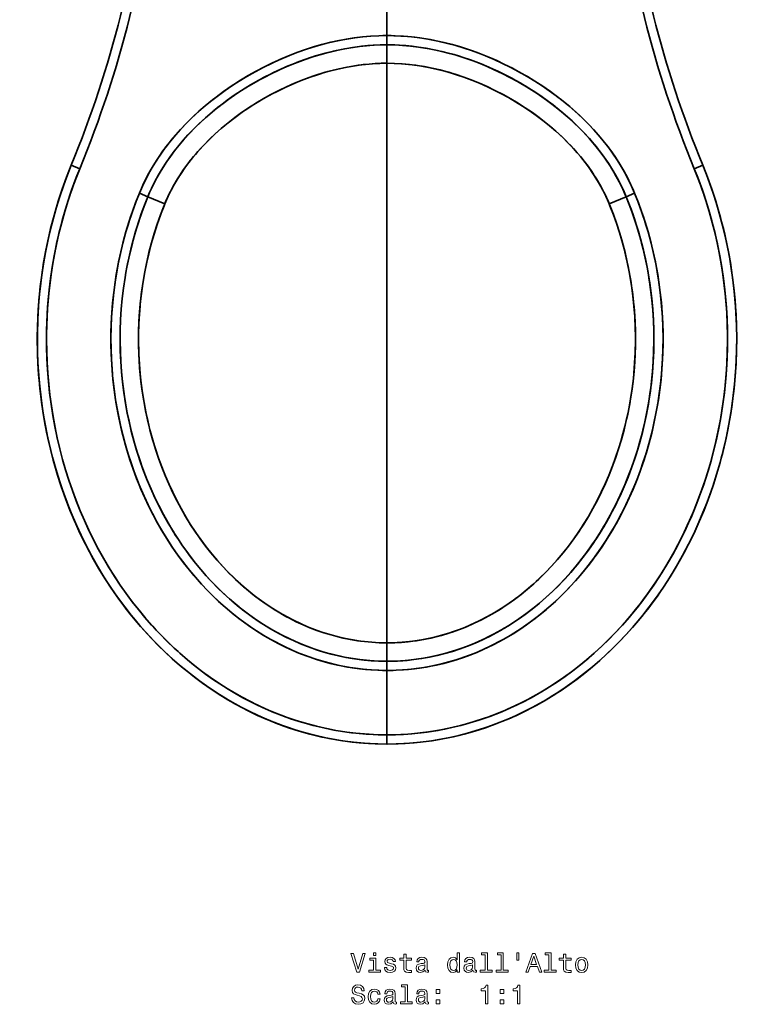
# Model space of a CAD drawing. Extents: x 395 to 1899, y -61 to 1963.
# Tile 1 of 9: x 395 to 794, y -61 to 474. Entities that reach past the tile are written whole.
import ezdxf

# ---------------------------------------------------------------- set-up
doc = ezdxf.new("R2010")
doc.units = 0

msp = doc.modelspace()

# ---------------------------------------------------------------- linework, layer by layer
at = {"color": 7, "lineweight": 35}
for p, q in [((594.5, 560.5), (594.5, 465.5)), ((594.5, 465.5), (594.5, 560.5)), ((594.5, 135.5), (594.5, 450.5)), ((594.5, 450.5), (594.5, 135.5)), ((594.5, 120.5), (594.5, 85.5)), ((594.5, 85.5), (594.5, 120.5))]:
    msp.add_line(p, q, dxfattribs=at)
at = {"color": 7, "lineweight": 35, "ltscale": 0.125}
for p, q in [((594.5, 465.5), (594.5, 460.5)), ((594.5, 460.5), (594.5, 465.5)), ((427.56, 393.14), (422.94, 395.04)), ((464.56, 377.93), (459.93, 379.83)), ((459.93, 379.83), (464.56, 377.93)), ((594.5, 125.5), (594.5, 120.5)), ((594.5, 120.5), (594.5, 125.5)), ((594.5, 85.5), (594.5, 80.5)), ((594.5, 80.5), (594.5, 85.5))]:
    msp.add_line(p, q, dxfattribs=at)
at = {"color": 7, "lineweight": 35, "ltscale": 0.25}
for p, q in [((594.5, 460.5), (594.5, 450.5)), ((594.5, 450.5), (594.5, 460.5)), ((473.81, 374.13), (464.56, 377.93)), ((464.56, 377.93), (473.81, 374.13)), ((594.5, 135.5), (594.5, 125.5)), ((594.5, 125.5), (594.5, 135.5))]:
    msp.add_line(p, q, dxfattribs=at)
at = {"color": 7, "lineweight": 35, "ltscale": 0.0023}
msp.add_line((643.51, 450.91), (643.6, 450.87), dxfattribs=at)
at = {"color": 7, "lineweight": 35, "ltscale": 0.124999}
for p, q in [((422.94, 395.04), (427.56, 393.14)), ((761.44, 393.14), (766.06, 395.04)), ((724.44, 377.93), (729.07, 379.83)), ((729.07, 379.83), (724.44, 377.93))]:
    msp.add_line(p, q, dxfattribs=at)
at = {"color": 7, "lineweight": 35, "ltscale": 0.125001}
msp.add_line((766.06, 395.04), (761.44, 393.14), dxfattribs=at)
at = {"color": 7, "lineweight": 35, "ltscale": 0.250001}
msp.add_line((715.19, 374.13), (724.44, 377.93), dxfattribs=at)
at = {"color": 7, "lineweight": 35, "ltscale": 0.249999}
msp.add_line((724.44, 377.93), (715.19, 374.13), dxfattribs=at)
at = {"color": 7, "lineweight": 35}
for points in [[(594.5, 465.5), (590.12, 465.42), (585.75, 465.19), (581.38, 464.81), (577.01, 464.29), (572.66, 463.62), (568.33, 462.81), (564.02, 461.87), (559.74, 460.79), (555.48, 459.59), (550.76, 458.11), (546.09, 456.47), (541.47, 454.7), (536.89, 452.78), (532.37, 450.73), (527.89, 448.54), (523.48, 446.22), (519.13, 443.77), (514.86, 441.2), (510.67, 438.5), (506.55, 435.69), (502.87, 433.01), (499.26, 430.22), (495.74, 427.34), (492.31, 424.36), (488.97, 421.28), (485.74, 418.1), (482.61, 414.82), (479.6, 411.45), (477.24, 408.64), (474.97, 405.76), (472.78, 402.82), (470.69, 399.82), (468.69, 396.76), (466.86, 393.76), (465.13, 390.72), (463.52, 387.66), (462.26, 385.08), (461.06, 382.47), (459.93, 379.83)], [(459.93, 379.83), (461.58, 383.64), (463.38, 387.37), (465.31, 391.05), (467.39, 394.65), (469.6, 398.18), (471.94, 401.64), (474.4, 405.02), (476.99, 408.32), (479.68, 411.55), (482.34, 414.53), (485.09, 417.43), (487.92, 420.27), (490.84, 423.03), (493.84, 425.71), (495.74, 427.34), (497.67, 428.94), (499.65, 430.53), (501.66, 432.09), (505.73, 435.1), (509.89, 437.99), (514.11, 440.73), (518.4, 443.34), (522.78, 445.83), (527.22, 448.19), (531.72, 450.42), (536.28, 452.51), (540.9, 454.47), (545.56, 456.28), (550.26, 457.94), (554.61, 459.33), (558.99, 460.59), (563.38, 461.72), (567.8, 462.7), (572.24, 463.55), (576.68, 464.24), (581.13, 464.79), (585.59, 465.18), (590.05, 465.42), (592.27, 465.48), (594.5, 465.5)], [(464.56, 377.93), (465.35, 379.81), (466.18, 381.66), (467.05, 383.51), (467.95, 385.35), (469.87, 388.96), (471.93, 392.5), (474.13, 395.97), (476.46, 399.37), (478.91, 402.69), (481.5, 405.94), (484.19, 409.11), (487, 412.21), (490.18, 415.48), (493.48, 418.66), (496.89, 421.74), (500.4, 424.72), (504.02, 427.6), (507.72, 430.37), (511.51, 433.05), (515.38, 435.61), (519.32, 438.07), (523.33, 440.42), (527.41, 442.66), (531.54, 444.78), (535.73, 446.78), (539.96, 448.66), (544.24, 450.42), (548.55, 452.05), (552.9, 453.55), (557.28, 454.91), (561.89, 456.19), (564.21, 456.77), (566.53, 457.31), (569.63, 457.97), (572.73, 458.56), (575.84, 459.07), (579.57, 459.58), (583.31, 459.98), (587.04, 460.27), (590.77, 460.44), (594.5, 460.5)], [(464.56, 377.93), (465.53, 380.21), (466.55, 382.46), (467.63, 384.7), (468.77, 386.92), (469.96, 389.12), (471.21, 391.3), (472.98, 394.2), (474.84, 397.04), (476.8, 399.84), (479.04, 402.86), (481.39, 405.81), (483.83, 408.69), (486.36, 411.51), (488.97, 414.25), (490.62, 415.91), (492.3, 417.54), (494.06, 419.19), (495.84, 420.81), (499.45, 423.92), (502.42, 426.35), (505.46, 428.7), (508.55, 430.97), (511.7, 433.18), (513.83, 434.61), (515.99, 436), (520.36, 438.69), (524.81, 441.24), (528.77, 443.37), (532.78, 445.38), (536.84, 447.29), (540.95, 449.08), (545.1, 450.76), (549.3, 452.31), (553.52, 453.75), (557.99, 455.12), (562.49, 456.34), (567.02, 457.42), (571.57, 458.35), (573.85, 458.75), (576.15, 459.11), (578.43, 459.43), (580.72, 459.71), (584.16, 460.06), (587.61, 460.3), (591.05, 460.45), (594.5, 460.5)], [(594.5, 465.5), (596.73, 465.48), (598.95, 465.42), (603.41, 465.18), (607.87, 464.79), (612.32, 464.24), (616.76, 463.55), (621.2, 462.7), (625.62, 461.72), (630.01, 460.59), (634.39, 459.33), (638.74, 457.94), (643.44, 456.28), (648.1, 454.47), (652.72, 452.51), (657.28, 450.42), (661.78, 448.19), (666.22, 445.83), (670.6, 443.34), (674.89, 440.73), (679.11, 437.99), (683.27, 435.1), (687.34, 432.09), (689.35, 430.53), (691.33, 428.94), (693.26, 427.34), (695.16, 425.71), (698.16, 423.03), (701.08, 420.27), (703.91, 417.43), (706.66, 414.53), (709.32, 411.55), (712.01, 408.32), (714.6, 405.02), (717.06, 401.64), (719.4, 398.18), (721.61, 394.65), (723.69, 391.05), (725.62, 387.37), (727.42, 383.64), (729.07, 379.83)], [(729.07, 379.83), (728.08, 382.16), (727.03, 384.46), (725.93, 386.76), (724.77, 389.03), (723.55, 391.29), (722.28, 393.52), (720.48, 396.49), (718.59, 399.41), (716.61, 402.27), (714.34, 405.36), (711.97, 408.38), (709.51, 411.33), (706.96, 414.21), (704.32, 417.01), (702.65, 418.71), (700.96, 420.38), (699.19, 422.07), (697.39, 423.73), (693.76, 426.91), (690.15, 429.9), (686.44, 432.77), (682.65, 435.54), (678.78, 438.21), (674.84, 440.76), (670.83, 443.21), (666.75, 445.54), (662.61, 447.77), (658.38, 449.89), (654.09, 451.9), (649.75, 453.79), (645.37, 455.55), (640.94, 457.18), (636.47, 458.68), (631.96, 460.05), (627.42, 461.27), (622.77, 462.37), (620.42, 462.86), (618.06, 463.31), (615.73, 463.72), (613.4, 464.09), (609.63, 464.59), (605.85, 464.99), (602.07, 465.27), (598.29, 465.44), (594.5, 465.5)], [(594.5, 460.5), (597.93, 460.45), (601.37, 460.3), (604.81, 460.06), (608.24, 459.72), (610.51, 459.44), (612.78, 459.12), (615.08, 458.76), (617.37, 458.36), (621.9, 457.44), (626.42, 456.37), (630.91, 455.15), (635.36, 453.79), (639.78, 452.29), (644.16, 450.66), (648.51, 448.89), (652.82, 446.99), (657.07, 444.97), (661.27, 442.82), (665.41, 440.56), (669.49, 438.19), (673.49, 435.7), (677.42, 433.09), (681.11, 430.5), (684.72, 427.8), (688.25, 425), (691.7, 422.1), (695.04, 419.1), (698.29, 416), (701.42, 412.81), (704.45, 409.52), (705.94, 407.81), (707.39, 406.08), (708.81, 404.32), (710.2, 402.55), (711.99, 400.14), (713.72, 397.69), (715.38, 395.19), (717.2, 392.27), (718.93, 389.31), (720.54, 386.33), (722.04, 383.32), (723.28, 380.65), (724.44, 377.93)], [(594.5, 460.5), (598.75, 460.42), (603.01, 460.2), (607.28, 459.82), (611.54, 459.3), (615.8, 458.64), (620.06, 457.83), (624.3, 456.89), (628.53, 455.81), (632.74, 454.61), (637.06, 453.23), (641.36, 451.72), (645.62, 450.08), (649.85, 448.31), (654.03, 446.43), (658.17, 444.42), (662.25, 442.3), (666.28, 440.07), (670.24, 437.73), (674.56, 435.01), (676.68, 433.6), (678.78, 432.16), (681.54, 430.18), (684.25, 428.16), (686.92, 426.07), (690.05, 423.5), (693.11, 420.85), (696.08, 418.13), (698.96, 415.33), (701.76, 412.46), (704.6, 409.35), (707.33, 406.15), (709.94, 402.88), (712.42, 399.53), (714.78, 396.11), (717, 392.61), (719.08, 389.04), (720.07, 387.23), (721.01, 385.41), (722.22, 382.94), (723.37, 380.45), (724.44, 377.93)], [(594.5, 450.5), (591.25, 450.45), (587.99, 450.31), (584.73, 450.07), (581.47, 449.73), (579.3, 449.46), (577.14, 449.15), (572.81, 448.4), (568.5, 447.51), (565.4, 446.77), (562.32, 445.95), (559.25, 445.06), (556.96, 444.35), (554.67, 443.6), (550.14, 441.97), (545.65, 440.2), (541.21, 438.29), (536.78, 436.21), (532.41, 433.99), (528.12, 431.64), (523.9, 429.15), (519.76, 426.53), (515.8, 423.85), (511.94, 421.06), (508.17, 418.14), (506.31, 416.63), (504.48, 415.09), (502.71, 413.53), (500.96, 411.96), (497.79, 408.94), (494.73, 405.82), (493.25, 404.23), (491.79, 402.61), (490.37, 400.97), (488.98, 399.3), (487.63, 397.61), (486.31, 395.9), (483.98, 392.69), (481.78, 389.39), (479.71, 386.03), (478.73, 384.31), (477.78, 382.58), (476.88, 380.84), (476.01, 379.08), (474.87, 376.62), (473.81, 374.13)], [(594.5, 450.5), (590.59, 450.43), (586.68, 450.22), (582.75, 449.88), (578.82, 449.4), (574.89, 448.78), (570.96, 448.04), (567.04, 447.17), (563.97, 446.4), (560.91, 445.55), (557.86, 444.63), (555.58, 443.9), (553.3, 443.12), (548.78, 441.46), (544.3, 439.64), (539.86, 437.67), (535.48, 435.57), (531.35, 433.42), (527.28, 431.16), (523.28, 428.77), (519.36, 426.27), (515.51, 423.65), (511.76, 420.93), (508.11, 418.09), (504.56, 415.15), (501.29, 412.26), (498.13, 409.27), (495.09, 406.2), (492.17, 403.04), (489.39, 399.79), (488.04, 398.14), (486.74, 396.46), (484.61, 393.57), (482.59, 390.63), (480.68, 387.63), (478.88, 384.58), (477.21, 381.47), (475.65, 378.32), (474.22, 375.11), (473.81, 374.13)], [(715.19, 374.13), (714.78, 375.11), (713.35, 378.32), (711.79, 381.47), (710.12, 384.58), (708.32, 387.63), (706.41, 390.63), (704.39, 393.57), (702.26, 396.46), (700.96, 398.14), (699.61, 399.79), (696.83, 403.04), (693.91, 406.2), (690.87, 409.27), (687.71, 412.26), (684.44, 415.15), (680.89, 418.09), (677.24, 420.93), (673.49, 423.65), (669.64, 426.27), (665.72, 428.77), (661.72, 431.16), (657.65, 433.42), (653.52, 435.57), (649.14, 437.67), (644.7, 439.64), (640.22, 441.46), (635.7, 443.12), (633.42, 443.9), (631.14, 444.63), (628.09, 445.55), (625.03, 446.4), (621.96, 447.17), (618.04, 448.04), (614.11, 448.78), (610.18, 449.4), (606.25, 449.88), (602.32, 450.22), (598.41, 450.43), (594.5, 450.5)], [(715.19, 374.13), (714.28, 376.26), (713.32, 378.37), (712.29, 380.5), (711.2, 382.6), (709.5, 385.65), (707.69, 388.65), (705.77, 391.59), (703.74, 394.47), (701.62, 397.29), (699.78, 399.59), (697.87, 401.85), (695.9, 404.07), (694.39, 405.7), (692.84, 407.3), (689.66, 410.43), (686.3, 413.53), (682.83, 416.51), (679.25, 419.39), (675.58, 422.15), (671.82, 424.81), (668.15, 427.24), (664.41, 429.57), (660.6, 431.79), (656.74, 433.91), (652.82, 435.92), (648.84, 437.81), (644.7, 439.64), (640.51, 441.34), (636.28, 442.92), (632.01, 444.36), (627.7, 445.66), (623.37, 446.82), (619.01, 447.83), (614.95, 448.63), (610.87, 449.3), (606.78, 449.82), (602.68, 450.2), (598.59, 450.42), (594.5, 450.5)], [(646.37, 449.77), (650.55, 448), (654.69, 446.12), (658.77, 444.12), (662.8, 442.01), (666.77, 439.79), (670.68, 437.46), (674.75, 434.88), (678.75, 432.18), (682.66, 429.36), (686.48, 426.43), (690.2, 423.38), (693.83, 420.21), (697.06, 417.2), (700.2, 414.09), (703.22, 410.88), (706.14, 407.57), (708.93, 404.17), (710.28, 402.43), (711.6, 400.67), (713.61, 397.84), (715.53, 394.96), (717.36, 392.02), (719.09, 389.02), (720.73, 385.97), (722.21, 382.97), (723.6, 379.93), (724.44, 377.93)], [(422.94, 395.04), (420.72, 389.45), (418.64, 383.79), (416.71, 378.08), (414.91, 372.33), (413.26, 366.52), (411.75, 360.67), (410.38, 354.79), (409.15, 348.86), (408.06, 342.91), (407.12, 336.93), (406.33, 330.93), (405.67, 324.91), (405.16, 318.88), (404.8, 312.83), (404.57, 306.52), (404.5, 300.2), (404.59, 293.88), (404.83, 287.57), (405.23, 281.26), (405.78, 274.97), (406.5, 268.7), (407.36, 262.45), (408.39, 256.22), (409.57, 250.02), (410.9, 243.86), (411.63, 240.8), (412.39, 237.74), (413.2, 234.7), (414.04, 231.66), (415.53, 226.63), (417.12, 221.64), (418.83, 216.69), (420.64, 211.78), (422.55, 206.91), (424.57, 202.09), (426.99, 196.68), (429.54, 191.34), (432.22, 186.08), (435.04, 180.89), (437.98, 175.78), (441.06, 170.75), (444.27, 165.81), (447.6, 160.97), (449.32, 158.58), (451.07, 156.22), (452.84, 153.89), (454.64, 151.59), (457.6, 147.95), (460.63, 144.38), (463.74, 140.89), (466.92, 137.47), (470.18, 134.14), (473.95, 130.45), (477.82, 126.87), (481.78, 123.4), (485.83, 120.04), (489.96, 116.8), (494.17, 113.68), (498.46, 110.67), (502.83, 107.8), (507.27, 105.05), (511.79, 102.44), (516.38, 99.96), (521.02, 97.62), (525.64, 95.46), (530.32, 93.43), (535.05, 91.55), (539.82, 89.81), (544.65, 88.21), (549.51, 86.76), (554.41, 85.45), (559.35, 84.3), (564.31, 83.29), (569.3, 82.44), (574.32, 81.74), (579.35, 81.2), (584.39, 80.81), (589.44, 80.58), (594.5, 80.5)], [(466.35, 138.07), (464.4, 140.17), (462.47, 142.29), (460.56, 144.46), (458.68, 146.65), (455.02, 151.11), (451.48, 155.67), (448.05, 160.34), (444.75, 165.09), (441.57, 169.94), (438.52, 174.88), (435.59, 179.9), (432.79, 185), (430.12, 190.18), (427.57, 195.42), (425.16, 200.74), (422.88, 206.11), (420.72, 211.55), (418.91, 216.45), (417.2, 221.4), (415.6, 226.39), (414.11, 231.41), (412.73, 236.47), (411.45, 241.56), (410.73, 244.62), (410.05, 247.7), (408.81, 253.88), (407.73, 260.09), (406.81, 266.33), (406.03, 272.6), (405.42, 278.88), (404.96, 285.18), (404.66, 291.48), (404.51, 297.8), (404.53, 304.11), (404.69, 310.42), (405.02, 316.73), (405.5, 323.02), (406.12, 329.21), (406.9, 335.37), (407.83, 341.51), (408.91, 347.62), (410.14, 353.71), (411.52, 359.75), (413.05, 365.76), (414.73, 371.72), (416.56, 377.64), (418.54, 383.5), (420.66, 389.3), (421.78, 392.18), (422.94, 395.04)], [(594.5, 85.5), (589.66, 85.57), (584.82, 85.79), (579.99, 86.16), (575.18, 86.68), (570.38, 87.34), (565.6, 88.14), (560.84, 89.09), (556.11, 90.18), (551.41, 91.42), (546.75, 92.79), (542.12, 94.3), (537.54, 95.95), (533, 97.74), (528.51, 99.65), (524.07, 101.7), (519.88, 103.77), (515.74, 105.97), (511.66, 108.27), (507.64, 110.68), (503.68, 113.21), (499.77, 115.84), (495.94, 118.57), (492.63, 121.04), (489.38, 123.59), (486.19, 126.22), (483.04, 128.92), (480.98, 130.76), (478.94, 132.62), (474.94, 136.45), (471.04, 140.4), (469.1, 142.45), (467.18, 144.54), (465.28, 146.66), (463.41, 148.81), (459.77, 153.18), (456.25, 157.66), (452.84, 162.24), (449.56, 166.91), (446.4, 171.68), (443.36, 176.54), (440.44, 181.49), (437.65, 186.51), (434.99, 191.61), (432.46, 196.78), (430.06, 202.02), (427.78, 207.33), (425.64, 212.69), (423.58, 218.25), (421.66, 223.85), (419.88, 229.52), (418.24, 235.22), (416.73, 240.97), (415.37, 246.76), (414.15, 252.59), (413.08, 258.45), (412.14, 264.33), (411.34, 270.23), (410.69, 276.16), (410.18, 282.1), (409.81, 288.05), (409.58, 294.01), (409.5, 299.98), (409.56, 305.94), (409.76, 311.91), (410.1, 317.86), (410.59, 323.83), (411.22, 329.78), (412, 335.71), (412.92, 341.62), (413.98, 347.51), (415.18, 353.36), (416.53, 359.18), (418.01, 364.96), (419.64, 370.7), (421.41, 376.39), (423.32, 382.03), (425.37, 387.61), (427.56, 393.14)], [(427.56, 393.14), (426.04, 389.34), (424.58, 385.51), (423.19, 381.66), (422.19, 378.74), (421.23, 375.82), (419.41, 369.92), (417.75, 363.96), (416.23, 357.96), (414.87, 351.91), (413.66, 345.83), (412.6, 339.7), (411.7, 333.55), (410.95, 327.37), (410.36, 321.17), (409.92, 314.96), (409.64, 308.73), (409.51, 302.5), (409.54, 296.27), (409.72, 290.04), (410.06, 283.81), (410.55, 277.6), (411.2, 271.41), (412.01, 265.24), (412.96, 259.1), (414.08, 252.99), (415.34, 246.92), (416.76, 240.88), (418.25, 235.16), (419.89, 229.48), (421.66, 223.86), (423.57, 218.29), (425.61, 212.78), (427.78, 207.33), (430.09, 201.95), (432.53, 196.64), (435.1, 191.41), (437.79, 186.25), (440.61, 181.19), (443.56, 176.21), (446.52, 171.49), (449.6, 166.86), (452.78, 162.32), (456.08, 157.88), (459.48, 153.55), (462.98, 149.31), (466.59, 145.19), (470.3, 141.18), (474.1, 137.28), (478.01, 133.5), (482, 129.84), (486.08, 126.31), (490.17, 122.97), (494.33, 119.76), (498.57, 116.68), (502.89, 113.73), (507.28, 110.91), (511.73, 108.23), (516.25, 105.69), (520.84, 103.29), (525.48, 101.03), (530.18, 98.92), (534.92, 96.96), (539.72, 95.15), (544.56, 93.49), (549.43, 91.98), (554.35, 90.63), (559.3, 89.43), (561.78, 88.89), (564.27, 88.39), (566.77, 87.93), (569.27, 87.51), (572.62, 87.01), (575.97, 86.58), (579.33, 86.22), (583.12, 85.91), (586.91, 85.68), (590.7, 85.55), (594.5, 85.5)], [(594.5, 80.5), (599.42, 80.57), (604.33, 80.79), (609.23, 81.16), (614.12, 81.68), (619, 82.34), (623.86, 83.14), (628.69, 84.09), (633.49, 85.18), (638.27, 86.42), (643.01, 87.79), (647.71, 89.3), (652.36, 90.95), (656.98, 92.74), (661.54, 94.65), (666.06, 96.7), (670.8, 99.02), (675.47, 101.48), (680.08, 104.08), (684.61, 106.82), (689.07, 109.69), (693.45, 112.69), (697.75, 115.82), (701.97, 119.07), (706.09, 122.45), (710.13, 125.94), (713.84, 129.31), (717.46, 132.79), (721, 136.35), (724.46, 140.01), (727.83, 143.76), (731.11, 147.59), (734.3, 151.51), (736.72, 154.61), (739.08, 157.76), (741.39, 160.95), (743.08, 163.38), (744.74, 165.82), (747.96, 170.79), (751.06, 175.85), (754.02, 180.99), (756.69, 185.92), (759.25, 190.91), (761.68, 195.97), (764, 201.09), (766.19, 206.27), (768.26, 211.5), (770.21, 216.79), (772.03, 222.12), (773.74, 227.5), (775.31, 232.92), (776.14, 235.95), (776.92, 238.99), (778.38, 245.1), (779.68, 251.24), (780.82, 257.43), (781.81, 263.64), (782.65, 269.87), (783.33, 276.13), (783.86, 282.4), (784.23, 288.7), (784.44, 295), (784.5, 301.31), (784.4, 307.62), (784.15, 313.92), (783.74, 320.21), (783.17, 326.49), (782.45, 332.76), (781.57, 339), (780.53, 345.21), (779.35, 351.39), (778, 357.54), (777.27, 360.61), (776.5, 363.66), (775.7, 366.69), (774.85, 369.72), (773.32, 374.86), (771.67, 379.97), (769.91, 385.04), (768.04, 390.06), (766.06, 395.04)], [(761.44, 393.14), (763.63, 387.6), (765.68, 382.01), (767.6, 376.36), (769.37, 370.66), (771, 364.91), (772.49, 359.12), (773.83, 353.29), (775.04, 347.42), (776.1, 341.53), (777.02, 335.61), (777.79, 329.66), (778.42, 323.7), (778.91, 317.72), (779.25, 311.73), (779.45, 305.62), (779.5, 299.51), (779.4, 293.4), (779.15, 287.29), (778.75, 281.19), (778.2, 275.1), (777.51, 269.03), (776.66, 262.98), (775.66, 256.96), (774.52, 250.96), (773.23, 245), (771.79, 239.08), (770.2, 233.2), (768.46, 227.37), (766.58, 221.59), (764.55, 215.86), (762.38, 210.19), (760.06, 204.59), (757.68, 199.23), (755.17, 193.95), (752.53, 188.73), (749.75, 183.59), (746.84, 178.54), (743.8, 173.56), (740.64, 168.68), (737.34, 163.9), (735.65, 161.53), (733.92, 159.2), (732.17, 156.9), (730.38, 154.62), (727.46, 151.03), (724.47, 147.52), (721.4, 144.07), (718.25, 140.7), (715.03, 137.41), (711.29, 133.78), (707.47, 130.26), (703.56, 126.85), (699.56, 123.55), (695.47, 120.36), (691.31, 117.3), (687.07, 114.36), (682.75, 111.55), (678.36, 108.87), (673.9, 106.32), (669.37, 103.9), (664.78, 101.63), (662.41, 100.52), (660.03, 99.45), (656.83, 98.08), (653.61, 96.78), (650.36, 95.54), (646.43, 94.15), (642.48, 92.86), (638.49, 91.67), (634.48, 90.58), (630.45, 89.6), (626.01, 88.64), (621.55, 87.81), (617.07, 87.11), (612.58, 86.53), (608.07, 86.08), (603.55, 85.76), (599.03, 85.56), (594.5, 85.5)], [(594.5, 85.5), (598.3, 85.55), (602.09, 85.68), (605.88, 85.91), (609.67, 86.22), (613.03, 86.58), (616.38, 87.01), (619.73, 87.51), (622.23, 87.93), (624.73, 88.39), (627.22, 88.89), (629.7, 89.43), (634.65, 90.63), (639.57, 91.98), (644.44, 93.49), (649.28, 95.15), (654.08, 96.96), (658.82, 98.92), (663.52, 101.03), (668.16, 103.29), (672.75, 105.69), (677.27, 108.23), (681.72, 110.91), (686.11, 113.73), (690.43, 116.68), (694.67, 119.76), (698.83, 122.97), (702.92, 126.31), (707, 129.84), (710.99, 133.5), (714.9, 137.28), (718.7, 141.18), (722.41, 145.19), (726.02, 149.31), (729.52, 153.55), (732.92, 157.88), (736.22, 162.32), (739.4, 166.86), (742.48, 171.49), (745.44, 176.21), (748.39, 181.19), (751.21, 186.25), (753.9, 191.41), (756.47, 196.64), (758.91, 201.95), (761.22, 207.33), (763.39, 212.78), (765.43, 218.29), (767.34, 223.86), (769.11, 229.48), (770.75, 235.16), (772.24, 240.88), (773.66, 246.92), (774.92, 252.99), (776.04, 259.1), (776.99, 265.24), (777.8, 271.41), (778.45, 277.6), (778.94, 283.81), (779.28, 290.04), (779.46, 296.27), (779.49, 302.5), (779.36, 308.73), (779.08, 314.96), (778.64, 321.17), (778.05, 327.37), (777.3, 333.55), (776.4, 339.7), (775.34, 345.83), (774.13, 351.91), (772.77, 357.96), (771.25, 363.96), (769.59, 369.92), (767.77, 375.82), (766.81, 378.74), (765.81, 381.66), (764.42, 385.51), (762.96, 389.34), (761.44, 393.14)], [(594.5, 120.5), (592, 120.53), (589.5, 120.6), (586.16, 120.78), (582.84, 121.05), (579.51, 121.41), (575.53, 121.96), (571.57, 122.63), (567.62, 123.44), (563.69, 124.37), (559.78, 125.42), (556.24, 126.5), (552.71, 127.67), (549.22, 128.95), (545.75, 130.34), (542.31, 131.82), (539.46, 133.13), (536.64, 134.52), (533.85, 135.97), (531.77, 137.1), (529.71, 138.26), (527.65, 139.47), (525.61, 140.72), (521.67, 143.27), (517.79, 145.96), (513.98, 148.78), (510.24, 151.74), (506.58, 154.83), (503, 158.05), (499.5, 161.39), (496.09, 164.84), (492.77, 168.42), (489.54, 172.11), (486.41, 175.91), (483.37, 179.81), (480.37, 183.91), (477.47, 188.11), (474.69, 192.41), (472.02, 196.81), (469.46, 201.29), (467.02, 205.86), (464.69, 210.51), (462.49, 215.23), (460.41, 220.03), (458.45, 224.9), (456.61, 229.82), (454.82, 235.05), (453.17, 240.34), (451.67, 245.68), (450.3, 251.07), (449.08, 256.5), (448, 261.98), (447.06, 267.49), (446.27, 273.02), (445.62, 278.58), (445.12, 284.16), (444.77, 289.76), (444.56, 295.36), (444.5, 301.17), (444.6, 306.97), (444.85, 312.76), (445.26, 318.55), (445.83, 324.31), (446.55, 330.06), (447.43, 335.77), (448.46, 341.46), (449.64, 347.1), (450.98, 352.7), (451.71, 355.48), (452.47, 358.25), (453.78, 362.65), (455.17, 367.01), (456.67, 371.33), (458.25, 375.61), (459.93, 379.83)], [(459.93, 379.83), (457.89, 374.66), (456, 369.43), (454.24, 364.15), (452.63, 358.81), (451.17, 353.42), (449.84, 347.99), (448.67, 342.52), (447.64, 337.02), (446.75, 331.49), (446.01, 325.93), (445.42, 320.36), (444.97, 314.77), (444.68, 309.17), (444.52, 303.56), (444.52, 297.95), (444.65, 292.35), (444.95, 286.53), (445.41, 280.73), (446.03, 274.94), (446.8, 269.18), (447.25, 266.3), (447.73, 263.43), (448.26, 260.58), (448.82, 257.73), (449.9, 252.77), (451.1, 247.83), (452.42, 242.94), (453.86, 238.08), (455.42, 233.26), (457.09, 228.49), (458.89, 223.77), (460.8, 219.1), (462.89, 214.35), (465.1, 209.67), (467.44, 205.05), (469.89, 200.51), (472.47, 196.05), (475.16, 191.67), (477.98, 187.37), (480.9, 183.16), (483.95, 179.05), (487.11, 175.04), (490.37, 171.14), (493.75, 167.34), (497.11, 163.79), (500.57, 160.34), (504.13, 157.01), (507.77, 153.8), (511.51, 150.71), (515.33, 147.76), (519.24, 144.93), (523.23, 142.24), (525.26, 140.94), (527.3, 139.69), (529.36, 138.47), (531.43, 137.28), (535.37, 135.16), (539.37, 133.18), (543.42, 131.33), (547.53, 129.61), (551.67, 128.04), (555.87, 126.61), (560.1, 125.33), (564.36, 124.2), (568.66, 123.21), (572.98, 122.38), (577.32, 121.69), (581.55, 121.18), (585.79, 120.81), (590.04, 120.58), (593.18, 120.51), (594.5, 120.5)], [(594.5, 125.5), (591.21, 125.55), (589.8, 125.59), (585.92, 125.81), (582.05, 126.15), (578.19, 126.62), (574.34, 127.21), (570.51, 127.93), (566.7, 128.77), (562.91, 129.74), (559.15, 130.82), (555.21, 132.1), (551.32, 133.51), (547.45, 135.04), (543.64, 136.71), (539.87, 138.5), (536.14, 140.41), (532.47, 142.44), (528.86, 144.59), (525.09, 147), (521.4, 149.52), (517.78, 152.18), (514.23, 154.95), (510.76, 157.83), (507.36, 160.83), (504.05, 163.93), (500.82, 167.14), (497.95, 170.17), (495.15, 173.27), (492.42, 176.45), (489.77, 179.71), (487.2, 183.04), (485.12, 185.87), (483.09, 188.75), (481.12, 191.67), (479.67, 193.89), (478.26, 196.13), (475.62, 200.56), (473.09, 205.06), (470.69, 209.65), (468.42, 214.31), (466.27, 219.03), (464.25, 223.83), (462.35, 228.68), (460.59, 233.59), (458.95, 238.55), (457.33, 243.94), (455.87, 249.38), (454.55, 254.86), (453.39, 260.39), (452.37, 265.94), (451.51, 271.53), (450.81, 277.15), (450.25, 282.78), (449.85, 288.42), (449.6, 294.08), (449.5, 299.74), (449.56, 305.41), (449.77, 311.15), (450.14, 316.89), (450.67, 322.61), (451.36, 328.32), (452.2, 334), (452.68, 336.83), (453.2, 339.65), (454.2, 344.56), (455.33, 349.45), (456.57, 354.3), (457.93, 359.12), (459.41, 363.89), (461.01, 368.62), (462.73, 373.3), (464.56, 377.93)], [(464.56, 377.93), (462.88, 373.71), (461.3, 369.44), (459.81, 365.12), (458.43, 360.77), (457.14, 356.38), (456.14, 352.7), (455.22, 348.99), (454.36, 345.27), (453.76, 342.46), (453.2, 339.65), (452.68, 336.82), (452.2, 333.99), (451.35, 328.31), (450.67, 322.59), (450.14, 316.86), (449.77, 311.12), (449.56, 305.36), (449.5, 299.6), (449.61, 293.84), (449.85, 288.38), (450.24, 282.92), (450.77, 277.47), (451.44, 272.04), (452.26, 266.64), (453.22, 261.26), (454.32, 255.92), (455.56, 250.61), (456.94, 245.35), (458.46, 240.13), (460.12, 234.96), (461.92, 229.85), (463.86, 224.8), (465.93, 219.81), (468.14, 214.9), (470.49, 210.06), (472.97, 205.3), (475.57, 200.64), (478.3, 196.07), (479.72, 193.82), (481.16, 191.6), (483.39, 188.31), (485.69, 185.08), (488.06, 181.91), (490.5, 178.8), (493.36, 175.34), (496.31, 171.96), (499.35, 168.67), (502.47, 165.49), (505.66, 162.4), (508.94, 159.41), (512.29, 156.54), (514.17, 154.99), (516.07, 153.48), (518, 152.01), (519.94, 150.57), (522.57, 148.71), (525.23, 146.91), (527.92, 145.17), (531.2, 143.18), (534.52, 141.29), (537.89, 139.49), (541.3, 137.8), (544.74, 136.21), (548.55, 134.59), (552.39, 133.1), (556.27, 131.74), (560.19, 130.51), (564.13, 129.41), (568.11, 128.45), (572.1, 127.62), (576.11, 126.93), (579.78, 126.41), (583.45, 126.01), (587.13, 125.73), (590.81, 125.56), (594.5, 125.5)], [(729.07, 379.83), (730.75, 375.61), (732.33, 371.33), (733.83, 367.01), (735.22, 362.65), (736.53, 358.25), (737.29, 355.48), (738.02, 352.7), (739.36, 347.1), (740.54, 341.46), (741.57, 335.77), (742.45, 330.06), (743.17, 324.31), (743.74, 318.55), (744.15, 312.76), (744.4, 306.97), (744.5, 301.17), (744.44, 295.36), (744.23, 289.76), (743.88, 284.16), (743.38, 278.58), (742.73, 273.02), (741.94, 267.49), (741, 261.98), (739.92, 256.5), (738.7, 251.07), (737.33, 245.68), (735.83, 240.34), (734.18, 235.05), (732.39, 229.82), (730.55, 224.9), (728.59, 220.03), (726.51, 215.23), (724.31, 210.51), (721.98, 205.86), (719.54, 201.29), (716.98, 196.81), (714.31, 192.41), (711.53, 188.11), (708.63, 183.91), (705.63, 179.81), (702.59, 175.91), (699.46, 172.11), (696.23, 168.42), (692.91, 164.84), (689.5, 161.39), (686, 158.05), (682.42, 154.83), (678.76, 151.74), (675.02, 148.78), (671.21, 145.96), (667.33, 143.27), (663.39, 140.72), (661.35, 139.47), (659.29, 138.26), (657.23, 137.1), (655.15, 135.97), (652.36, 134.52), (649.54, 133.13), (646.69, 131.82), (643.25, 130.34), (639.78, 128.95), (636.29, 127.67), (632.76, 126.5), (629.22, 125.42), (625.31, 124.37), (621.38, 123.44), (617.43, 122.63), (613.47, 121.96), (609.49, 121.41), (606.16, 121.05), (602.84, 120.78), (599.5, 120.6), (597, 120.53), (594.5, 120.5)], [(594.5, 120.5), (597.93, 120.55), (599.4, 120.6), (603.54, 120.83), (607.67, 121.2), (611.79, 121.71), (615.9, 122.35), (619.98, 123.14), (624.05, 124.05), (628.08, 125.1), (632.09, 126.28), (636.06, 127.6), (640.05, 129.06), (644, 130.65), (647.9, 132.37), (651.75, 134.21), (655.56, 136.18), (659.31, 138.27), (663, 140.48), (666.63, 142.8), (670.35, 145.35), (674, 148.01), (677.58, 150.79), (681.08, 153.68), (684.51, 156.68), (687.85, 159.78), (691.11, 162.99), (694.28, 166.3), (696.93, 169.2), (699.52, 172.18), (702.04, 175.22), (704.49, 178.32), (706.09, 180.43), (707.66, 182.55), (710.7, 186.89), (713.62, 191.32), (716.36, 195.75), (718.97, 200.27), (721.47, 204.86), (723.83, 209.53), (726.08, 214.28), (728.19, 219.08), (730.18, 223.95), (732.05, 228.88), (733.78, 233.85), (735.43, 239.03), (736.95, 244.25), (738.32, 249.52), (739.56, 254.82), (740.66, 260.16), (741.63, 265.53), (742.45, 270.93), (743.14, 276.34), (743.68, 281.78), (744.09, 287.23), (744.36, 292.69), (744.49, 298.15), (744.48, 303.62), (744.32, 309.22), (744.02, 314.82), (743.57, 320.4), (742.98, 325.97), (742.24, 331.52), (741.36, 337.05), (740.33, 342.55), (739.15, 348.01), (737.83, 353.44), (736.36, 358.82), (734.75, 364.16), (733, 369.44), (731.1, 374.67), (729.07, 379.83)], [(724.44, 377.93), (726.12, 373.7), (727.71, 369.42), (729.19, 365.1), (730.58, 360.75), (731.87, 356.35), (732.86, 352.67), (733.79, 348.96), (734.65, 345.24), (735.25, 342.43), (735.81, 339.62), (736.33, 336.79), (736.81, 333.96), (737.65, 328.27), (738.33, 322.57), (738.86, 316.84), (739.23, 311.09), (739.44, 305.34), (739.5, 299.59), (739.39, 293.83), (739.13, 288.08), (738.71, 282.34), (738.13, 276.62), (737.4, 270.92), (736.97, 268.07), (736.5, 265.23), (736, 262.41), (735.46, 259.59), (734.41, 254.68), (733.24, 249.8), (731.95, 244.96), (730.55, 240.15), (729.02, 235.39), (727.38, 230.67), (725.62, 226), (723.74, 221.39), (721.69, 216.7), (719.51, 212.08), (717.21, 207.52), (714.8, 203.04), (712.26, 198.64), (709.6, 194.32), (706.83, 190.09), (703.94, 185.95), (700.94, 181.9), (697.82, 177.96), (694.6, 174.12), (691.27, 170.4), (687.95, 166.91), (684.54, 163.54), (681.04, 160.28), (677.44, 157.15), (673.76, 154.14), (669.99, 151.25), (666.14, 148.51), (662.22, 145.9), (660.22, 144.64), (658.21, 143.42), (656.18, 142.24), (654.14, 141.1), (650.26, 139.06), (646.33, 137.15), (642.34, 135.38), (638.31, 133.74), (634.23, 132.25), (630.11, 130.91), (625.96, 129.7), (621.77, 128.65), (617.56, 127.75), (613.32, 126.99), (609.07, 126.39), (606.11, 126.07), (603.14, 125.81), (600.17, 125.64), (596.44, 125.52), (594.5, 125.5)], [(594.5, 125.5), (598.47, 125.57), (602.43, 125.76), (606.39, 126.1), (610.34, 126.56), (614.28, 127.15), (618.2, 127.87), (622.1, 128.73), (625.98, 129.71), (629.83, 130.82), (634.04, 132.19), (638.2, 133.7), (642.33, 135.37), (646.41, 137.19), (650.43, 139.15), (654.4, 141.25), (658.31, 143.48), (662.16, 145.86), (665.94, 148.37), (669.65, 151), (673.45, 153.89), (677.17, 156.92), (680.8, 160.07), (684.35, 163.35), (687.79, 166.75), (691.15, 170.27), (694.4, 173.9), (697.56, 177.64), (700.61, 181.48), (703.56, 185.42), (705.87, 188.69), (708.11, 192.01), (710.28, 195.4), (712.38, 198.84), (713.73, 201.16), (715.05, 203.51), (717.6, 208.27), (720.01, 213.11), (722.29, 218.03), (724.43, 223.03), (726.42, 228.09), (728.28, 233.22), (730, 238.41), (731.62, 243.79), (733.09, 249.22), (734.41, 254.7), (735.58, 260.22), (736.6, 265.78), (737.46, 271.37), (738.18, 276.98), (738.74, 282.61), (739.14, 288.26), (739.4, 293.92), (739.5, 299.59), (739.45, 305.25), (739.24, 311.01), (738.87, 316.77), (738.34, 322.51), (737.66, 328.23), (737.25, 331.08), (736.81, 333.93), (736.33, 336.76), (735.81, 339.59), (734.81, 344.52), (733.68, 349.41), (732.44, 354.27), (731.07, 359.1), (729.59, 363.88), (727.99, 368.62), (726.27, 373.3), (724.44, 377.93)], [(724.44, 377.93), (726.1, 373.76), (727.08, 371.15), (728.03, 368.51), (728.94, 365.86), (730.65, 360.52), (732.21, 355.13), (733.61, 349.7), (734.87, 344.22), (735.98, 338.7), (736.94, 333.15), (737.74, 327.58), (738.4, 321.98), (738.9, 316.36), (739.25, 310.74), (739.45, 305.1), (739.5, 299.46), (739.39, 293.82), (739.15, 288.42), (738.77, 283.03), (738.25, 277.66), (737.59, 272.3), (736.79, 266.97), (735.86, 261.66), (734.78, 256.38), (733.57, 251.13), (732.22, 245.92), (730.73, 240.76), (729.11, 235.64), (727.35, 230.58), (725.45, 225.57), (723.36, 220.49), (721.12, 215.47), (719.95, 212.99), (718.75, 210.53), (716.87, 206.87), (714.92, 203.27), (712.89, 199.71), (710.78, 196.21), (708.28, 192.27), (705.68, 188.41), (702.98, 184.63), (700.19, 180.93), (697.3, 177.32), (694.32, 173.8), (691.24, 170.37), (687.93, 166.89), (684.52, 163.52), (681.01, 160.26), (677.41, 157.12), (673.73, 154.11), (669.96, 151.23), (666.11, 148.48), (662.18, 145.87), (660.18, 144.62), (658.17, 143.4), (656.14, 142.22), (654.1, 141.08), (650.22, 139.04), (646.28, 137.13), (642.3, 135.36), (638.26, 133.73), (634.18, 132.24), (630.07, 130.89), (625.91, 129.69), (621.72, 128.64), (617.51, 127.74), (613.27, 126.99), (609.01, 126.39), (605.45, 126), (601.89, 125.73), (598.32, 125.56), (594.5, 125.5)], [(473.81, 374.13), (473.37, 373.05), (471.45, 368.1), (469.67, 363.07), (468.03, 357.97), (466.53, 352.82), (465.17, 347.61), (463.96, 342.35), (462.89, 337.05), (461.96, 331.71), (461.18, 326.34), (460.55, 320.95), (460.07, 315.53), (459.73, 310.1), (459.54, 304.65), (459.5, 299.21), (459.61, 293.79), (459.87, 288.39), (460.27, 283), (460.82, 277.62), (461.51, 272.27), (462.35, 266.94), (463.33, 261.65), (464.46, 256.4), (465.72, 251.2), (467.13, 246.04), (468.68, 240.95), (470.37, 235.91), (472.11, 231.16), (473.97, 226.48), (475.95, 221.87), (478.05, 217.34), (480.27, 212.88), (482.61, 208.51), (485.05, 204.23), (487.61, 200.04), (490.28, 195.95), (493.05, 191.97), (495.92, 188.09), (498.83, 184.39), (501.84, 180.81), (504.93, 177.34), (508.11, 173.99), (511.37, 170.76), (514.71, 167.66), (518.13, 164.69), (521.62, 161.84), (525.17, 159.14), (528.79, 156.57), (532.46, 154.14), (536.19, 151.85), (539.9, 149.74), (543.66, 147.78), (547.45, 145.96), (551.29, 144.28), (555.16, 142.74), (559.06, 141.35), (562.89, 140.14), (566.74, 139.07), (570.61, 138.14), (574.5, 137.34), (578.4, 136.69), (582.32, 136.18), (586.24, 135.81), (590.17, 135.59), (594.1, 135.5), (594.5, 135.5)], [(473.81, 374.13), (472.35, 370.48), (471.39, 367.93), (470.46, 365.36), (469.57, 362.77), (467.9, 357.56), (466.38, 352.29), (465.02, 346.97), (463.8, 341.61), (462.73, 336.21), (461.81, 330.78), (461.05, 325.32), (460.44, 319.84), (459.98, 314.34), (459.67, 308.83), (459.52, 303.31), (459.52, 297.79), (459.67, 292.27), (459.96, 287.01), (460.38, 281.77), (460.95, 276.54), (461.65, 271.33), (462.49, 266.14), (463.47, 260.98), (464.58, 255.86), (465.83, 250.77), (467.22, 245.73), (468.75, 240.73), (470.41, 235.79), (472.21, 230.9), (474.14, 226.07), (476.12, 221.5), (478.22, 217), (480.44, 212.57), (482.78, 208.21), (485.23, 203.93), (487.81, 199.73), (490.5, 195.63), (493.3, 191.62), (496.22, 187.7), (499.24, 183.89), (502.38, 180.19), (505.62, 176.61), (508.83, 173.26), (512.14, 170.04), (515.54, 166.93), (519.02, 163.94), (522.59, 161.08), (526.24, 158.36), (529.96, 155.77), (533.76, 153.32), (535.7, 152.14), (537.64, 151), (539.6, 149.91), (541.56, 148.85), (545.21, 147.01), (548.91, 145.3), (552.64, 143.72), (556.42, 142.28), (560.24, 140.97), (564.09, 139.79), (567.97, 138.76), (572, 137.84), (576.06, 137.07), (580.14, 136.45), (584.23, 135.98), (588.33, 135.67), (591.75, 135.54), (594.5, 135.5)], [(594.5, 135.5), (594.9, 135.5), (598.83, 135.59), (602.76, 135.81), (606.68, 136.18), (610.6, 136.69), (614.5, 137.34), (618.39, 138.14), (622.26, 139.07), (626.11, 140.14), (629.94, 141.35), (633.84, 142.74), (637.71, 144.28), (641.55, 145.96), (645.34, 147.78), (649.1, 149.74), (652.81, 151.85), (656.54, 154.14), (660.21, 156.57), (663.83, 159.14), (667.38, 161.84), (670.87, 164.69), (674.29, 167.66), (677.63, 170.76), (680.89, 173.99), (684.07, 177.34), (687.16, 180.81), (690.17, 184.39), (693.08, 188.09), (695.95, 191.97), (698.72, 195.95), (701.39, 200.04), (703.95, 204.23), (706.39, 208.51), (708.73, 212.88), (710.95, 217.34), (713.05, 221.87), (715.03, 226.48), (716.89, 231.16), (718.63, 235.91), (720.32, 240.95), (721.87, 246.04), (723.28, 251.2), (724.54, 256.4), (725.67, 261.65), (726.65, 266.94), (727.49, 272.27), (728.18, 277.62), (728.73, 283), (729.13, 288.39), (729.39, 293.79), (729.5, 299.21), (729.46, 304.65), (729.27, 310.1), (728.93, 315.53), (728.45, 320.95), (727.82, 326.34), (727.04, 331.71), (726.11, 337.05), (725.04, 342.35), (723.83, 347.61), (722.47, 352.82), (720.97, 357.97), (719.33, 363.07), (717.55, 368.1), (715.63, 373.05), (715.19, 374.13)], [(594.5, 135.5), (597.63, 135.55), (599.97, 135.64), (602.32, 135.78), (605.97, 136.1), (609.62, 136.55), (613.26, 137.12), (616.88, 137.81), (620.48, 138.62), (624.06, 139.55), (627.61, 140.6), (630.72, 141.62), (633.81, 142.73), (636.87, 143.93), (639.91, 145.22), (641.91, 146.12), (643.89, 147.06), (645.88, 148.05), (647.86, 149.07), (651.74, 151.23), (655.56, 153.52), (659.32, 155.96), (663, 158.53), (666.61, 161.24), (670.14, 164.07), (673.7, 167.14), (677.18, 170.33), (680.56, 173.65), (683.84, 177.09), (687.02, 180.65), (690.1, 184.31), (693.07, 188.08), (695.94, 191.95), (698.7, 195.92), (701.35, 199.98), (703.95, 204.24), (706.43, 208.58), (708.79, 213.01), (711.03, 217.51), (713.15, 222.09), (715.14, 226.73), (717, 231.44), (718.73, 236.2), (720.34, 241.01), (721.56, 245), (722.7, 249.02), (723.75, 253.07), (724.71, 257.14), (725.3, 259.87), (725.86, 262.6), (726.37, 265.36), (726.85, 268.12), (727.68, 273.65), (728.36, 279.21), (728.88, 284.79), (729.24, 290.38), (729.45, 295.99), (729.5, 301.59), (729.39, 307.22), (729.12, 312.85), (728.69, 318.46), (728.1, 324.05), (727.75, 326.84), (727.36, 329.63), (726.93, 332.4), (726.46, 335.17), (725.54, 340), (724.5, 344.79), (723.34, 349.55), (722.06, 354.28), (720.66, 358.97), (719.14, 363.61), (717.51, 368.2), (715.76, 372.74), (715.19, 374.13)]]:
    msp.add_lwpolyline(points, dxfattribs=at)
at = {"color": 7, "lineweight": 13}
for points in [[(581.34, -33.36), (578.84, -41.88), (576.26, -33.36), (574.89, -33.36), (578.12, -43.38), (579.56, -43.38), (582.71, -33.36)], [(588.4, -42.31), (588.4, -35.9), (585.15, -35.9), (585.15, -36.98), (587.14, -36.98), (587.14, -42.31), (584.54, -42.31), (584.54, -43.38), (591.03, -43.38), (591.03, -42.31)], [(588.45, -33.03), (587.11, -33.03), (587.11, -34.47), (588.45, -34.47)], [(596.99, -38.87), (595.77, -38.58), (594.86, -38.25), (594.56, -37.57), (594.64, -37.09), (594.95, -36.75), (595.44, -36.53), (596.14, -36.44), (596.82, -36.53), (597.35, -36.79), (597.7, -37.18), (597.84, -37.7), (599.08, -37.7), (599.08, -37.67), (598.87, -36.73), (598.28, -36), (597.35, -35.54), (596.14, -35.36), (594.92, -35.54), (594.02, -36.01), (593.46, -36.72), (593.29, -37.61), (593.42, -38.48), (593.82, -39.08), (594.49, -39.51), (595.45, -39.82), (596.86, -40.16), (597.73, -40.52), (597.96, -40.81), (598.04, -41.24), (597.91, -41.78), (597.57, -42.18), (597.01, -42.44), (596.26, -42.53), (595.47, -42.44), (594.89, -42.14), (594.5, -41.65), (594.34, -40.97), (593.12, -40.97), (593.32, -42.12), (593.91, -42.96), (594.85, -43.46), (596.14, -43.65), (597.5, -43.46), (598.49, -42.96), (599.1, -42.15), (599.31, -41.1), (599.15, -40.19), (598.71, -39.57), (597.97, -39.17)], [(603.58, -36.98), (603.58, -40.85), (603.66, -42.11), (604.07, -42.97), (604.87, -43.48), (606.24, -43.65), (607.74, -43.58), (607.74, -42.48), (606.65, -42.57), (605.65, -42.45), (605.12, -42.09), (604.89, -41.49), (604.85, -40.64), (604.85, -36.98), (607.74, -36.98), (607.74, -35.9), (604.85, -35.9), (604.85, -33.64), (603.58, -33.64), (603.58, -35.9), (601.39, -35.9), (601.39, -36.98)], [(615.15, -42.37), (615.15, -42.41), (615.22, -42.9), (615.44, -43.25), (616.34, -43.52), (617.05, -43.4), (617.05, -42.42), (616.75, -42.47), (616.34, -42.28), (616.27, -41.7), (616.27, -37.7), (616.1, -36.68), (615.6, -35.96), (614.72, -35.52), (613.48, -35.36), (612.27, -35.54), (611.37, -36.03), (610.81, -36.79), (610.62, -37.8), (610.62, -37.89), (611.76, -37.89), (611.86, -37.28), (612.18, -36.85), (612.7, -36.59), (613.43, -36.49), (614.14, -36.56), (614.64, -36.78), (614.95, -37.15), (615.05, -37.67), (614.99, -38.27), (614.76, -38.58), (614.18, -38.72), (613.1, -38.84), (611.86, -39.1), (610.98, -39.56), (610.47, -40.28), (610.31, -41.34), (610.45, -42.3), (610.9, -43), (611.62, -43.45), (612.61, -43.61), (613.95, -43.3)], [(632.66, -42.18), (632.66, -43.38), (633.92, -43.38), (633.92, -33.03), (632.67, -33.03), (632.67, -36.82), (631.7, -35.72), (631.11, -35.47), (630.44, -35.36), (629.21, -35.65), (628.26, -36.46), (627.64, -37.76), (627.43, -39.5), (627.64, -41.24), (628.26, -42.55), (629.21, -43.38), (630.44, -43.65), (631.11, -43.55), (631.72, -43.29)], [(630.65, -36.5), (631.49, -36.7), (632.12, -37.27), (632.5, -38.2), (632.64, -39.5), (632.5, -40.81), (632.12, -41.75), (631.49, -42.32), (630.65, -42.51), (629.86, -42.32), (629.26, -41.75), (628.85, -40.8), (628.72, -39.5), (628.85, -38.22), (629.26, -37.28), (629.86, -36.7)], [(641.17, -42.37), (641.17, -42.41), (641.24, -42.9), (641.46, -43.25), (642.37, -43.52), (643.07, -43.4), (643.07, -42.42), (642.77, -42.47), (642.37, -42.28), (642.3, -41.7), (642.3, -37.7), (642.12, -36.68), (641.62, -35.96), (640.74, -35.52), (639.5, -35.36), (638.29, -35.54), (637.4, -36.03), (636.83, -36.79), (636.65, -37.8), (636.65, -37.89), (637.79, -37.89), (637.89, -37.28), (638.2, -36.85), (638.72, -36.59), (639.46, -36.49), (640.16, -36.56), (640.67, -36.78), (640.97, -37.15), (641.07, -37.67), (641.01, -38.27), (640.78, -38.58), (640.21, -38.72), (639.13, -38.84), (637.89, -39.1), (637.01, -39.56), (636.49, -40.28), (636.33, -41.34), (636.47, -42.3), (636.92, -43), (637.64, -43.45), (638.64, -43.61), (639.98, -43.3)], [(647.77, -34.1), (647.77, -42.31), (645.16, -42.31), (645.16, -43.38), (651.63, -43.38), (651.63, -42.31), (649.04, -42.31), (649.04, -33.03), (645.78, -33.03), (645.78, -34.1)], [(656.45, -34.1), (656.45, -42.31), (653.84, -42.31), (653.84, -43.38), (660.31, -43.38), (660.31, -42.31), (657.71, -42.31), (657.71, -33.03), (654.46, -33.03), (654.46, -34.1)], [(665.11, -33.02), (665.11, -36.93), (666.07, -36.93), (666.07, -33.02)], [(669.87, -43.38), (671.2, -43.38), (672.25, -40.44), (676.24, -40.44), (677.3, -43.38), (678.65, -43.38), (674.99, -33.36), (673.52, -33.36)], [(672.71, -39.21), (674.26, -34.8), (675.8, -39.21)], [(682.47, -34.1), (682.47, -42.31), (679.86, -42.31), (679.86, -43.38), (686.33, -43.38), (686.33, -42.31), (683.74, -42.31), (683.74, -33.03), (680.48, -33.03), (680.48, -34.1)], [(690.32, -36.98), (690.32, -40.85), (690.41, -42.11), (690.81, -42.97), (691.62, -43.48), (692.99, -43.65), (694.49, -43.58), (694.49, -42.48), (693.39, -42.57), (692.4, -42.45), (691.86, -42.09), (691.63, -41.49), (691.59, -40.64), (691.59, -36.98), (694.49, -36.98), (694.49, -35.9), (691.59, -35.9), (691.59, -33.64), (690.32, -33.64), (690.32, -35.9), (688.13, -35.9), (688.13, -36.98)], [(696.92, -39.51), (697.15, -41.27), (697.81, -42.57), (698.87, -43.38), (700.28, -43.65), (701.68, -43.38), (702.73, -42.58), (703.39, -41.29), (703.64, -39.51), (703.39, -37.76), (702.73, -36.44), (701.68, -35.65), (700.28, -35.36), (698.87, -35.65), (697.81, -36.46), (697.15, -37.76)], [(698.22, -39.5), (698.35, -38.2), (698.75, -37.27), (699.4, -36.69), (700.28, -36.49), (701.14, -36.69), (701.79, -37.25), (702.19, -38.2), (702.34, -39.5), (702.19, -40.81), (701.79, -41.76), (701.14, -42.34), (700.28, -42.53), (699.4, -42.34), (698.75, -41.76), (698.35, -40.81)], [(615, -40.67), (614.83, -41.42), (614.37, -41.99), (613.68, -42.37), (612.83, -42.5), (612.28, -42.42), (611.89, -42.19), (611.65, -41.79), (611.57, -41.23), (611.63, -40.72), (611.86, -40.36), (612.79, -39.96), (613.95, -39.79), (615, -39.44)], [(641.03, -40.67), (640.85, -41.42), (640.39, -41.99), (639.7, -42.37), (638.85, -42.5), (638.3, -42.42), (637.91, -42.19), (637.67, -41.79), (637.6, -41.23), (637.66, -40.72), (637.89, -40.36), (638.81, -39.96), (639.98, -39.79), (641.03, -39.44)], [(576.56, -57.35), (575.25, -57.35), (575.54, -58.88), (576.26, -60), (577.37, -60.68), (578.87, -60.93), (580.35, -60.7), (581.46, -60.06), (582.17, -59.07), (582.43, -57.76), (582.21, -56.57), (581.6, -55.81), (580.62, -55.31), (579.31, -54.93), (578.19, -54.66), (577.45, -54.34), (577.04, -53.88), (576.91, -53.16), (577.04, -52.51), (577.41, -52.02), (577.99, -51.69), (578.78, -51.57), (579.59, -51.72), (580.22, -52.11), (580.64, -52.76), (580.84, -53.64), (582.15, -53.64), (582.15, -53.61), (581.92, -52.25), (581.24, -51.24), (580.18, -50.61), (578.74, -50.39), (577.44, -50.61), (576.43, -51.21), (575.78, -52.15), (575.55, -53.36), (575.74, -54.44), (576.29, -55.18), (577.15, -55.67), (578.33, -56.04), (579.5, -56.37), (580.38, -56.69), (580.91, -57.15), (581.1, -57.9), (580.93, -58.66), (580.48, -59.24), (579.8, -59.6), (578.92, -59.72), (577.94, -59.56), (577.19, -59.1), (576.72, -58.35)], [(589.46, -55.48), (590.71, -55.48), (590.45, -54.33), (589.83, -53.42), (588.87, -52.86), (587.61, -52.64), (586.23, -52.93), (585.18, -53.74), (584.51, -55.05), (584.28, -56.81), (584.5, -58.55), (585.15, -59.85), (586.17, -60.65), (587.57, -60.93), (588.81, -60.71), (589.77, -60.1), (590.44, -59.15), (590.72, -57.89), (589.51, -57.89), (589.3, -58.69), (588.89, -59.3), (588.32, -59.67), (587.61, -59.79), (586.73, -59.6), (586.1, -59.02), (585.71, -58.09), (585.58, -56.76), (585.71, -55.47), (586.11, -54.53), (586.76, -53.95), (587.61, -53.75), (588.36, -53.88), (588.92, -54.21), (589.3, -54.76)], [(597.8, -59.64), (597.8, -59.69), (597.87, -60.18), (598.09, -60.52), (599, -60.8), (599.7, -60.68), (599.7, -59.7), (599.4, -59.74), (599, -59.56), (598.92, -58.98), (598.92, -54.98), (598.75, -53.95), (598.25, -53.23), (597.37, -52.8), (596.13, -52.64), (594.92, -52.81), (594.02, -53.3), (593.46, -54.07), (593.28, -55.08), (593.28, -55.16), (594.41, -55.16), (594.51, -54.56), (594.83, -54.13), (595.35, -53.87), (596.09, -53.76), (596.79, -53.84), (597.3, -54.05), (597.6, -54.43), (597.7, -54.95), (597.64, -55.55), (597.41, -55.85), (596.83, -56), (595.75, -56.11), (594.51, -56.37), (593.64, -56.83), (593.12, -57.55), (592.96, -58.62), (593.1, -59.57), (593.55, -60.28), (594.27, -60.72), (595.26, -60.88), (596.6, -60.58)], [(604.4, -51.37), (604.4, -59.59), (601.79, -59.59), (601.79, -60.65), (608.26, -60.65), (608.26, -59.59), (605.67, -59.59), (605.67, -50.31), (602.41, -50.31), (602.41, -51.37)], [(615.15, -59.64), (615.15, -59.69), (615.22, -60.18), (615.44, -60.52), (616.34, -60.8), (617.05, -60.68), (617.05, -59.7), (616.75, -59.74), (616.34, -59.56), (616.27, -58.98), (616.27, -54.98), (616.1, -53.95), (615.6, -53.23), (614.72, -52.8), (613.48, -52.64), (612.27, -52.81), (611.37, -53.3), (610.81, -54.07), (610.62, -55.08), (610.62, -55.16), (611.76, -55.16), (611.86, -54.56), (612.18, -54.13), (612.7, -53.87), (613.43, -53.76), (614.14, -53.84), (614.64, -54.05), (614.95, -54.43), (615.05, -54.95), (614.99, -55.55), (614.76, -55.85), (614.18, -56), (613.1, -56.11), (611.86, -56.37), (610.98, -56.83), (610.47, -57.55), (610.31, -58.62), (610.45, -59.57), (610.9, -60.28), (611.62, -60.72), (612.61, -60.88), (613.95, -60.58)], [(621.21, -55.06), (623.2, -55.06), (623.2, -52.91), (621.21, -52.91)], [(647.97, -60.65), (649.28, -60.65), (649.28, -50.58), (648.3, -50.58), (648.04, -51.46), (647.53, -52.05), (646.73, -52.4), (645.64, -52.51), (645.64, -53.53), (647.97, -53.53)], [(655.91, -55.06), (657.9, -55.06), (657.9, -52.91), (655.91, -52.91)], [(665.32, -60.65), (666.63, -60.65), (666.63, -50.58), (665.65, -50.58), (665.39, -51.46), (664.87, -52.05), (664.08, -52.4), (662.99, -52.51), (662.99, -53.53), (665.32, -53.53)], [(597.66, -57.94), (597.48, -58.69), (597.02, -59.27), (596.33, -59.64), (595.48, -59.77), (594.93, -59.7), (594.54, -59.47), (594.3, -59.07), (594.23, -58.51), (594.28, -58), (594.51, -57.64), (595.44, -57.24), (596.6, -57.06), (597.66, -56.72)], [(615, -57.94), (614.83, -58.69), (614.37, -59.27), (613.68, -59.64), (612.83, -59.77), (612.28, -59.7), (611.89, -59.47), (611.65, -59.07), (611.57, -58.51), (611.63, -58), (611.86, -57.64), (612.79, -57.24), (613.95, -57.06), (615, -56.72)], [(621.21, -60.65), (623.2, -60.65), (623.2, -58.51), (621.21, -58.51)], [(655.91, -60.65), (657.9, -60.65), (657.9, -58.51), (655.91, -58.51)]]:
    msp.add_lwpolyline(points, close=True, dxfattribs=at)
at = {"color": 7, "lineweight": 35}
for centre, radius, start, end in [((-132.02, 623.13), 600, 337.65668, 354.00804), ((-132.02, 623.13), 600, 337.65668, 354.00804), ((-132.02, 623.13), 600, 337.65668, 354.00804), ((-132.02, 623.13), 605, 337.65668, 354.05774), ((-132.02, 623.13), 605, 337.65668, 354.05774), ((1321.02, 623.13), 605, 185.94226, 202.34332), ((1321.02, 623.13), 605, 185.94226, 202.34332), ((1321.02, 623.13), 600, 185.99196, 202.34332), ((1321.02, 623.13), 600, 185.99196, 202.34332), ((659.09, 300.5), 199.59, 174.8397, 185.0897), ((529.94, 300.5), 199.56, 354.6137, 5.7658)]:
    msp.add_arc(centre, radius, start, end, dxfattribs=at)
for centre, major_axis, ratio, start_param, end_param in [((556.19, 363.41), (-98.71, -69.58), 0.685242, 4.171905, 4.36166), ((594.5, 300.5), (0, -220), 0.863636, 4.268199, 6.283186), ((594.5, 300.5), (0, -220), 0.863636, 6.283185, 8.298172), ((589.43, 293), (14.03, -157.01), 0.820528, 5.495283, 5.714201), ((599.56, 293.02), (-14.01, -157.02), 0.820522, 0.566171, 0.790878), ((594.02, 303.53), (1.43, -178.03), 0.817675, 6.022359, 6.276611), ((594.29, 299.87), (0.82, -219.37), 0.864653, 5.746286, 6.279975)]:
    msp.add_ellipse(centre, major_axis=major_axis, ratio=ratio, start_param=start_param, end_param=end_param, dxfattribs=at)

doc.saveas('drawing.dxf')
